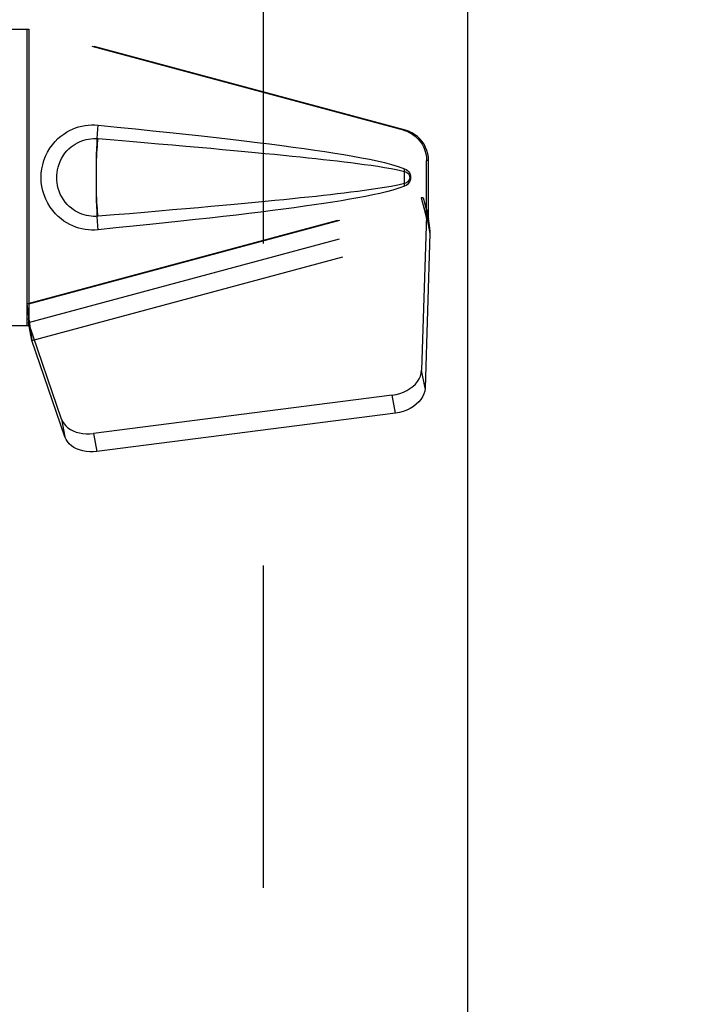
# Model space of a CAD drawing. Header units: inches. Extents: x 0 to 233, y 0 to 151.
# Tile 36 of 85: x 67.78 to 70.5, y 71.22 to 75.13. Entities that reach past the tile are written whole.
import ezdxf

# ---------------------------------------------------------------- set-up
doc = ezdxf.new("R2010")
doc.units = ezdxf.units.IN
doc.header["$LTSCALE"] = 12.808219
doc.header["$MEASUREMENT"] = 0
doc.linetypes.add('HIDDEN', pattern=[0.2, 0.1, -0.1])
doc.layers.get('0').update_dxf_attribs({"linetype": 'CONTINUOUS'})
doc.layers.add('DEFAULT_2', color=8, linetype='HIDDEN')
doc.layers.add('DIMENSIONS', color=7, linetype='CONTINUOUS')
doc.styles.get("Standard").update_dxf_attribs({"font": 'arial.ttf'})
doc.dimstyles.new('DIMSTYLE_1', dxfattribs={"dimtxt": 1.027397, "dimasz": 1.369863, "dimexe": 0.09, "dimexo": 0.07, "dimgap": 0.0375, "dimtad": 0, "dimtih": 1, "dimtoh": 1, "dimzin": 4, "dimdsep": 46, "dimtxsty": 'Standard', "dimblk": '_FILLED', "dimblk1": '_FILLED', "dimblk2": '_FILLED', "dimcen": 0.09, "dimazin": 1, "dimtfac": 1, "dimtofl": 0, "dimtmove": 0, "dimatfit": 3, "dimldrblk": '_FILLED', "dimfxl": 1, "dimtolj": 1, "dimtzin": 4, "dimarcsym": 0})

# ---------------------------------------------------------------- blocks, each defined once
blk = doc.blocks.new('_FILLED')
at = {"color": 0, "linetype": 'ByBlock'}
blk.add_solid([(0, 0), (-1, 0.2), (-1, -0.2)], dxfattribs=at)
blk = doc.blocks.new('*D13')
at = {"layer": 'DIMENSIONS', "color": 2, "linetype": 'Continuous'}
for p, q in [((65.9403, 85.0634), (63.311, 85.0634)), ((69.5653, 85.0634), (72.305, 85.0634))]:
    blk.add_line(p, q, dxfattribs=at)
at = {"layer": 'DIMENSIONS', "color": 2, "linetype": 'Continuous', "xscale": 1.3698630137, "yscale": 1.3698630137, "zscale": 1.3698630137}
blk.add_blockref('_FILLED', (65.9403, 85.0634), dxfattribs=at)
at = {"layer": 'DIMENSIONS', "color": 2, "linetype": 'Continuous', "xscale": 1.3698630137, "yscale": 1.3698630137, "zscale": 1.3698630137, "rotation": 180}
blk.add_blockref('_FILLED', (69.5653, 85.0634), dxfattribs=at)
at = {"layer": 'DIMENSIONS', "color": 2, "linetype": 'Continuous', "insert": (62.7973, 85.5771), "char_height": 1.0274, "width": 2.791923, "attachment_point": 3, "line_spacing_factor": 0.9}
blk.add_mtext('3.63', dxfattribs=at)

msp = doc.modelspace()

# ---------------------------------------------------------------- linework, layer by layer
at = {"color": 3, "linetype": 'Continuous'}
msp.add_line((69.5653, 109.4857), (69.5653, 39.1937), dxfattribs=at)
at = {"layer": 'DEFAULT_2', "color": 8, "linetype": 'HIDDEN'}
for p, q in [((68.7528, 108.8247), (68.7528, 39.8547)), ((67.4997, 75.0947), (67.8207, 75.0947)), ((67.813, 75.0947), (67.813, 73.9147)), ((69.3105, 74.6923), (67.813, 75.0947)), ((67.8207, 75.0947), (67.8207, 73.9147)), ((69.3181, 74.6923), (67.8207, 75.0947)), ((69.3105, 74.6923), (69.3181, 74.6923)), ((69.4029, 74.3418), (69.4029, 74.5716)), ((69.4105, 74.5716), (69.4029, 74.5716)), ((69.4105, 74.3418), (69.4105, 74.5716)), ((69.3148, 74.5128), (69.3149, 74.5244)), ((69.3148, 74.4893), (69.3148, 74.4981)), ((69.3149, 74.4784), (69.3148, 74.4893)), ((67.813, 74.0021), (69.3811, 74.4234)), ((67.8207, 74.0021), (69.3887, 74.4234)), ((69.3887, 74.4234), (69.3811, 74.4234)), ((69.3811, 74.4234), (69.4029, 74.3418)), ((69.3887, 74.4234), (69.4105, 74.3418)), ((69.4044, 74.3694), (69.4131, 74.3131)), ((67.8193, 73.928), (69.4021, 74.3533)), ((69.4021, 74.3533), (69.383, 73.7381)), ((69.4021, 74.3533), (69.4157, 74.2822)), ((69.4105, 74.3418), (69.4029, 74.3418)), ((69.4131, 74.3131), (69.4141, 74.3023)), ((69.4141, 74.3023), (69.4149, 74.292)), ((69.4149, 74.292), (69.4157, 74.2822)), ((67.8329, 73.8569), (69.4157, 74.2822)), ((69.4157, 74.2822), (69.3965, 73.6671)), ((67.8207, 74.0021), (67.813, 74.0021)), ((67.8286, 73.8874), (67.8199, 73.9436)), ((67.8207, 73.9147), (67.4997, 73.9147)), ((67.9512, 73.5442), (67.8193, 73.928)), ((67.8329, 73.8569), (67.8193, 73.928)), ((67.8286, 73.8874), (67.8329, 73.8569)), ((67.9648, 73.4731), (67.8329, 73.8569)), ((69.3965, 73.6671), (69.383, 73.7381)), ((69.2655, 73.6391), (68.078, 73.4866)), ((69.2791, 73.5681), (69.2655, 73.6391)), ((67.9512, 73.5442), (67.9648, 73.4731)), ((69.2791, 73.5681), (68.0916, 73.4156)), ((68.078, 73.4866), (68.0916, 73.4156))]:
    msp.add_line(p, q, dxfattribs=at)
for points in [[(68.0967, 74.2967), (68.0838, 74.2958), (68.0709, 74.2957), (68.058, 74.2965), (68.0451, 74.2981), (68.0323, 74.3005), (68.0198, 74.3037), (68.0076, 74.3076), (67.9956, 74.3123), (67.984, 74.3178), (67.9725, 74.3241), (67.961, 74.3313), (67.9496, 74.3397), (67.9383, 74.3493), (67.9271, 74.3603), (67.916, 74.3731), (67.9057, 74.3871), (67.8964, 74.4024), (67.8884, 74.4185), (67.8818, 74.4351), (67.8767, 74.4521), (67.8731, 74.4692), (67.8709, 74.4865), (67.8701, 74.5038), (67.8707, 74.5211), (67.8728, 74.5384), (67.8763, 74.5555), (67.8812, 74.5725), (67.8876, 74.5892), (67.8956, 74.6053), (67.9047, 74.6207), (67.915, 74.6349), (67.9259, 74.6478), (67.9371, 74.659), (67.9486, 74.6688), (67.96, 74.6773), (67.9715, 74.6847), (67.9831, 74.6911), (67.9949, 74.6967), (68.0069, 74.7015), (68.0192, 74.7055), (68.0319, 74.7087), (68.0447, 74.7112), (68.0577, 74.7128)], [(68.0577, 74.7128), (68.0707, 74.7136), (68.0837, 74.7135), (68.0967, 74.7127)], [(68.0898, 74.5219), (68.0898, 74.5281), (68.09, 74.5515), (68.0904, 74.5744), (68.0909, 74.5969), (68.0916, 74.6187), (68.0923, 74.6397), (68.0932, 74.6598), (68.0943, 74.6787), (68.0954, 74.6964), (68.0967, 74.7127)], [(68.0967, 74.7127), (68.1722, 74.7051), (68.2449, 74.6977), (68.3146, 74.6905), (68.3815, 74.6835), (68.4456, 74.6766), (68.5071, 74.6698), (68.5661, 74.6632), (68.6226, 74.6567), (68.6769, 74.6503), (68.7289, 74.644), (68.7787, 74.6378), (68.8265, 74.6316), (68.8723, 74.6255), (68.9162, 74.6195), (68.9583, 74.6135), (68.9986, 74.6075), (69.0372, 74.6015), (69.0741, 74.5954), (69.1094, 74.5893), (69.1432, 74.5831), (69.1755, 74.5768), (69.2063, 74.5703), (69.2357, 74.5635), (69.2637, 74.5563), (69.29, 74.5483), (69.3149, 74.5396)], [(69.3105, 74.6923), (69.3235, 74.6881), (69.3358, 74.6825), (69.3475, 74.6755), (69.3583, 74.6673), (69.3683, 74.658), (69.3771, 74.6477), (69.3848, 74.6364), (69.3912, 74.6244), (69.3962, 74.6118), (69.3999, 74.5986), (69.4021, 74.5853), (69.4029, 74.5716)], [(69.4105, 74.5716), (69.4098, 74.5853), (69.4076, 74.5986), (69.4039, 74.6118), (69.3989, 74.6244), (69.3925, 74.6364), (69.3848, 74.6477), (69.3759, 74.658), (69.366, 74.6673), (69.3551, 74.6755), (69.3434, 74.6825), (69.3311, 74.6881), (69.3181, 74.6923)], [(68.0967, 74.3502), (68.0873, 74.3497), (68.0779, 74.3498), (68.0685, 74.3505), (68.0592, 74.3517), (68.0499, 74.3536), (68.0408, 74.356), (68.032, 74.359), (68.0233, 74.3625), (68.0149, 74.3665), (68.0066, 74.3712), (67.9984, 74.3765), (67.9902, 74.3826), (67.982, 74.3896), (67.974, 74.3976), (67.9661, 74.4068), (67.9587, 74.4169), (67.9521, 74.4277), (67.9464, 74.4389), (67.9418, 74.4501), (67.9382, 74.4613), (67.9356, 74.4723), (67.9338, 74.483), (67.9327, 74.4935), (67.9323, 74.5039), (67.9326, 74.5142), (67.9335, 74.5247), (67.9352, 74.5354), (67.9378, 74.5462), (67.9412, 74.5574), (67.9456, 74.5686), (67.9512, 74.5799), (67.9576, 74.5908), (67.965, 74.6011), (67.9728, 74.6105), (67.9809, 74.6187), (67.9891, 74.6258), (67.9974, 74.6321), (68.0057, 74.6376), (68.0141, 74.6424), (68.0226, 74.6465), (68.0314, 74.6501), (68.0403, 74.6532), (68.0495, 74.6556), (68.0588, 74.6575), (68.0683, 74.6588), (68.0777, 74.6596), (68.0872, 74.6597), (68.0967, 74.6592)], [(68.0967, 74.3502), (68.0956, 74.3589), (68.0945, 74.369), (68.0936, 74.3805), (68.0927, 74.3932), (68.092, 74.407), (68.0913, 74.4217), (68.0907, 74.4373), (68.0903, 74.4536), (68.09, 74.4703), (68.0898, 74.4874), (68.0897, 74.5047), (68.0898, 74.5219), (68.09, 74.539), (68.0903, 74.5558), (68.0907, 74.572), (68.0913, 74.5876), (68.092, 74.6024), (68.0927, 74.6162), (68.0936, 74.6289), (68.0945, 74.6403), (68.0956, 74.6505), (68.0967, 74.6592)], [(68.0967, 74.6592), (68.16, 74.6539), (68.2213, 74.6487), (68.2803, 74.6436), (68.3372, 74.6388), (68.392, 74.634), (68.4448, 74.6294), (68.4956, 74.6249), (68.5444, 74.6205), (68.5913, 74.6162), (68.6362, 74.6121), (68.6794, 74.6081), (68.7206, 74.6042), (68.7601, 74.6004), (68.7978, 74.5967), (68.8338, 74.5931), (68.8682, 74.5897), (68.9009, 74.5863), (68.9322, 74.583), (68.9623, 74.5798), (68.9914, 74.5766), (69.0197, 74.5734), (69.0473, 74.5702), (69.0745, 74.567), (69.1014, 74.5637), (69.1282, 74.5603), (69.155, 74.5567), (69.1818, 74.553), (69.2086, 74.549), (69.2354, 74.5448), (69.2621, 74.5401), (69.2886, 74.5348), (69.315, 74.5288)], [(69.3151, 74.4805), (69.3149, 74.4884), (69.3148, 74.4965), (69.3148, 74.5047), (69.3148, 74.5128), (69.3149, 74.5209), (69.315, 74.5288)], [(69.3149, 74.5244), (69.3149, 74.531), (69.315, 74.5331), (69.315, 74.5353), (69.315, 74.5375), (69.3149, 74.5396)], [(69.3149, 74.5396), (69.321, 74.5365), (69.3262, 74.5327), (69.3308, 74.528), (69.3344, 74.5227), (69.337, 74.5171), (69.3386, 74.5111), (69.3392, 74.5049), (69.3387, 74.4986), (69.3372, 74.4926), (69.3346, 74.4869), (69.3309, 74.4816), (69.3264, 74.4768), (69.321, 74.4729), (69.3149, 74.4697)], [(69.315, 74.5288), (69.3201, 74.527), (69.3246, 74.5245), (69.3284, 74.5213), (69.3315, 74.5176), (69.3337, 74.5135), (69.3351, 74.5091), (69.3355, 74.5045), (69.335, 74.4998), (69.3336, 74.4955), (69.3313, 74.4915), (69.3282, 74.4879), (69.3244, 74.4847), (69.3201, 74.4823), (69.3151, 74.4805)], [(68.0967, 74.2967), (68.0954, 74.313), (68.0943, 74.3306), (68.0932, 74.3496), (68.0923, 74.3696), (68.0916, 74.3906), (68.0909, 74.4124), (68.0904, 74.4349), (68.09, 74.4579), (68.0898, 74.4812), (68.0898, 74.4874)], [(69.3151, 74.4805), (69.2887, 74.4746), (69.2622, 74.4693), (69.2356, 74.4646), (69.2088, 74.4604), (69.1821, 74.4564), (69.1553, 74.4526), (69.1286, 74.4491), (69.1018, 74.4457), (69.075, 74.4424), (69.0479, 74.4392), (69.0203, 74.436), (68.9921, 74.4328), (68.9631, 74.4296), (68.933, 74.4264), (68.9017, 74.4231), (68.869, 74.4197), (68.8347, 74.4163), (68.7987, 74.4127), (68.7609, 74.409), (68.7215, 74.4052), (68.6802, 74.4013), (68.637, 74.3973), (68.592, 74.3932), (68.5451, 74.3889), (68.4963, 74.3845), (68.4454, 74.38), (68.3926, 74.3754), (68.3376, 74.3706), (68.2806, 74.3657), (68.2215, 74.3607), (68.1602, 74.3555), (68.0967, 74.3502)], [(69.3149, 74.4697), (69.2922, 74.4617), (69.2683, 74.4544), (69.243, 74.4476), (69.2164, 74.4413), (69.1886, 74.4352), (69.1594, 74.4293), (69.129, 74.4235), (69.0973, 74.4179), (69.0642, 74.4123), (69.0297, 74.4067), (68.9937, 74.4011), (68.9561, 74.3956), (68.9171, 74.39), (68.8764, 74.3844), (68.834, 74.3787), (68.7899, 74.373), (68.7439, 74.3672), (68.6961, 74.3614), (68.6463, 74.3554), (68.5945, 74.3494), (68.5406, 74.3433), (68.4845, 74.337), (68.426, 74.3306), (68.3652, 74.3241), (68.302, 74.3175), (68.2362, 74.3107), (68.1677, 74.3038), (68.0967, 74.2967)], [(69.3149, 74.4697), (69.3149, 74.4719), (69.315, 74.474), (69.3149, 74.4762), (69.3149, 74.4784)], [(69.3811, 74.4234), (69.3864, 74.4039), (69.3917, 74.3847), (69.3971, 74.3658), (69.4025, 74.3474), (69.4079, 74.3299), (69.4131, 74.3131)], [(69.3887, 74.4234), (69.3913, 74.4138), (69.394, 74.4044), (69.3966, 74.3952), (69.3993, 74.3862), (69.4019, 74.3776), (69.4044, 74.3694)], [(69.4044, 74.3694), (69.4041, 74.3665), (69.4037, 74.3637), (69.4033, 74.361), (69.4029, 74.3584), (69.4025, 74.3558), (69.4021, 74.3533)], [(67.813, 74.0021), (67.8156, 73.9819), (67.8182, 73.9619), (67.8209, 73.9422), (67.8235, 73.9231), (67.8286, 73.8874)], [(67.8207, 74.0021), (67.8206, 73.9919), (67.8203, 73.9619)], [(67.8275, 73.8951), (67.826, 73.9061), (67.8238, 73.9234), (67.8222, 73.9395), (67.821, 73.9539), (67.8204, 73.9668), (67.8204, 73.9744)], [(67.8199, 73.9436), (67.8198, 73.9382), (67.8197, 73.9355), (67.8196, 73.9329), (67.8195, 73.9304), (67.8193, 73.928)], [(67.8203, 73.9619), (67.8201, 73.9525), (67.8199, 73.9436)], [(69.2655, 73.6391), (69.281, 73.6418), (69.2958, 73.6458), (69.3103, 73.6511), (69.3239, 73.6576), (69.3365, 73.6653), (69.348, 73.6739), (69.358, 73.6834), (69.3665, 73.6936), (69.3734, 73.7043), (69.3785, 73.7154), (69.3817, 73.7267), (69.383, 73.7381)], [(69.3965, 73.6671), (69.3952, 73.6557), (69.392, 73.6444), (69.3869, 73.6333), (69.3801, 73.6225), (69.3716, 73.6124), (69.3615, 73.6029), (69.3501, 73.5943), (69.3375, 73.5866), (69.3238, 73.5801), (69.3094, 73.5748), (69.2945, 73.5708), (69.2791, 73.5681)], [(67.9512, 73.5442), (67.9554, 73.5345), (67.9611, 73.5255), (67.9683, 73.5171), (67.9769, 73.5095), (67.9867, 73.5029), (67.9976, 73.4971), (68.0095, 73.4925), (68.0223, 73.4889), (68.0357, 73.4865), (68.0496, 73.4853), (68.0637, 73.4854), (68.078, 73.4866)], [(68.0916, 73.4156), (68.0772, 73.4143), (68.0631, 73.4143), (68.0493, 73.4155), (68.0358, 73.4179), (68.0231, 73.4214), (68.0112, 73.4261), (68.0002, 73.4318), (67.9904, 73.4385), (67.9819, 73.4461), (67.9747, 73.4545), (67.969, 73.4635), (67.9648, 73.4731)]]:
    msp.add_lwpolyline(points, dxfattribs=at)

# ---------------------------------------------------------------- dimensions: what is measured, and where the dimension line sits
at = {"layer": 'DIMENSIONS', "color": 2, "linetype": 'Continuous'}
dim = msp.add_linear_dim(base=(69.5652720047, 85.0633627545), p1=(65.9402720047, 108.4646634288), p2=(69.5652720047, 39.1936634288), dimstyle='DIMSTYLE_1', dxfattribs=at)
dim.commit()
dim.dimension.update_dxf_attribs({"geometry": '*D13', "text_midpoint": (61.4000509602, 85.0576347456), "dimtype": 160})

doc.saveas('drawing.dxf')
